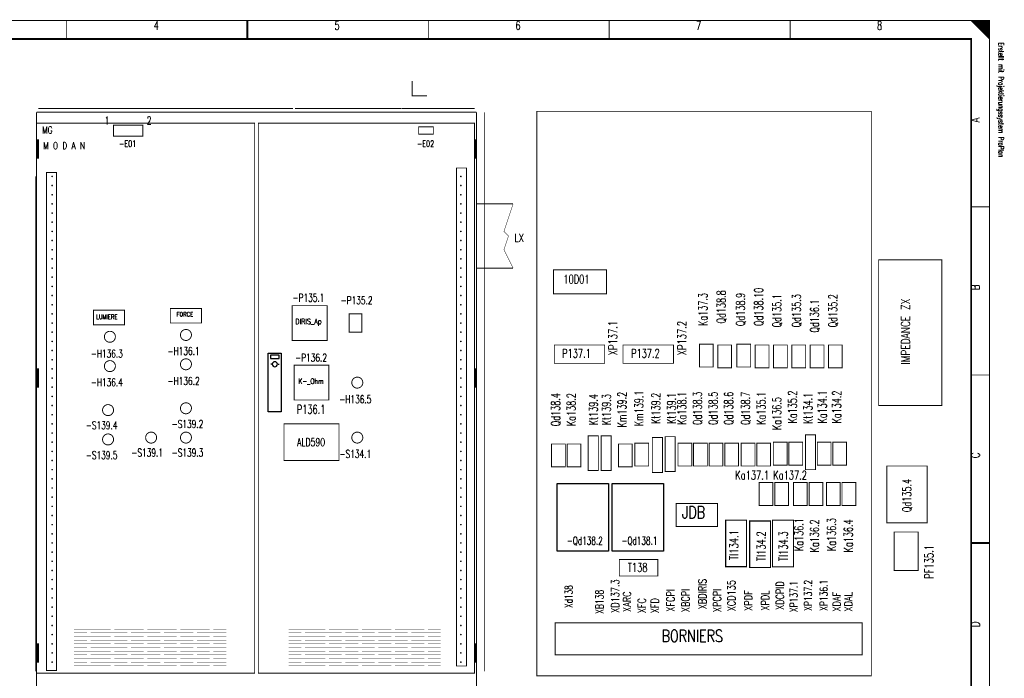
# Model space of a CAD drawing. Extents: x 0 to 409, y 0 to 285.
# Tile 3 of 3: x 140 to 409, y 106 to 285. Entities that reach past the tile are written whole.
import ezdxf
from ezdxf.enums import TextEntityAlignment as Align

# ---------------------------------------------------------------- set-up
doc = ezdxf.new("R2010")
doc.units = 0
doc.header["$MEASUREMENT"] = 0
doc.linetypes.add('GESTRICHELT', pattern=[3.75, 3, -0.75])
doc.layers.get('0').update_dxf_attribs({"color": 9, "linetype": 'CONTINUOUS'})
doc.layers.add('1', color=7, linetype='CONTINUOUS')
doc.layers.add('2', color=7, linetype='CONTINUOUS')
doc.styles.get("Standard").update_dxf_attribs({"font": 'TXT', "bigfont": 'TXT'})

msp = doc.modelspace()

# ---------------------------------------------------------------- linework, layer by layer
at = {"color": 0}
for p, q in [((287, 158.7), (301, 158.7)), ((287, 140.3), (287, 158.7)), ((301, 158.7), (301, 140.3)), ((302, 158.7), (316, 158.7)), ((302, 140.3), (302, 158.7)), ((316, 158.7), (316, 140.3)), ((301, 140.3), (287, 140.3)), ((316, 140.3), (302, 140.3))]:
    msp.add_line(p, q, dxfattribs=at)
at = {"color": 0, "flags": 128}
for points, const_width in [([(0, 142.5), (0, 285), (405, 285), (405, 0), (0, 0), (0, 142.5)], 0.25), ([(400, 285), (405, 280), (404.75, 280.25), (404.75, 285), (404.5, 285), (404.5, 280.5), (404.25, 280.75), (404.25, 285), (404, 285), (404, 281), (403.75, 281.25), (403.75, 285), (403.5, 285), (403.5, 281.5), (403.25, 281.75)], 0.25), ([(401.5, 283.5), (401.5, 285), (401.25, 285), (401.25, 283.75), (401, 284), (401, 285), (400.75, 285), (400.75, 284.25), (400.5, 284.5), (400.5, 285), (400.25, 285), (400.25, 284.75)], 0.25), ([(403.25, 281.75), (403.25, 285), (403, 285), (403, 282), (402.75, 282.25), (402.75, 285), (402.5, 285), (402.5, 282.5), (402.25, 282.75), (402.25, 285), (402, 285), (402, 283), (401.75, 283.25), (401.75, 285), (401.5, 285)], 0.25), ([(275, 217.5), (272.5, 222.5), (273.75, 226.25), (272.5, 227.5), (275, 235)], 0.1)]:
    msp.add_lwpolyline(points, dxfattribs=dict(at, const_width=const_width))
for points, const_width in [([(0, 285), (405, 285), (405, 0), (0, 0)], 0.25), ([(5, 280), (400, 280), (400, 5), (5, 5)], 0.5), ([(5, 280), (400, 280), (400, 5), (5, 5)], 0.25), ([(281.5, 260.25), (372.75, 260.25), (372.75, 106.25), (281.5, 106.25)], 0.25), ([(374.75, 219.75), (392, 219.75), (392, 180), (374.75, 180)], 0.25), ([(286, 217), (300.5, 217), (300.5, 210.5), (286, 210.5)], 0.25), ([(214.75, 207.25), (224.25, 207.25), (224.25, 197.75), (214.75, 197.75)], 0.25), ([(160.5, 206), (169, 206), (169, 202), (160.5, 202)], 0.25), ([(181.5, 206.5), (190, 206.5), (190, 202.5), (181.5, 202.5)], 0.25), ([(230.25, 200), (233.75, 200), (233.75, 205), (230.25, 205)], 0.25), ([(286.25, 196.5), (300, 196.5), (300, 191.5), (286.25, 191.5)], 0.25), ([(305, 196.5), (318.75, 196.5), (318.75, 191.5), (305, 191.5)], 0.25), ([(325.850745, 196.75), (329.600745, 196.75), (329.600745, 190.5), (325.850745, 190.5)], 0.25), ([(330.850745, 196.5), (334.600745, 196.5), (334.600745, 190.25), (330.850745, 190.25)], 0.25), ([(336.06928, 196.75), (339.81928, 196.75), (339.81928, 190.5), (336.06928, 190.5)], 0.25), ([(341.06928, 196.5), (344.81928, 196.5), (344.81928, 190.25), (341.06928, 190.25)], 0.25), ([(346.06928, 196.5), (349.81928, 196.5), (349.81928, 190.25), (346.06928, 190.25)], 0.25), ([(351.06928, 196.5), (354.81928, 196.5), (354.81928, 190.25), (351.06928, 190.25)], 0.25), ([(356.06928, 196.5), (359.81928, 196.5), (359.81928, 190.25), (356.06928, 190.25)], 0.25), ([(361.06928, 196.5), (364.81928, 196.5), (364.81928, 190.25), (361.06928, 190.25)], 0.25), ([(215.25, 191), (224.75, 191), (224.75, 181.5), (215.25, 181.5)], 0.25), ([(212.5, 175), (227.5, 175), (227.5, 165), (212.5, 165)], 0.25), ([(354.75, 172), (357.5, 172), (357.5, 162.5), (354.75, 162.5)], 0.25), ([(285.5, 169.5), (289.25, 169.5), (289.25, 163.25), (285.5, 163.25)], 0.25), ([(289.75, 169.5), (293.5, 169.5), (293.5, 163.25), (289.75, 163.25)], 0.25), ([(295.5, 171.75), (298.25, 171.75), (298.25, 162.25), (295.5, 162.25)], 0.25), ([(299, 171.75), (301.75, 171.75), (301.75, 162.25), (299, 162.25)], 0.25), ([(303.75, 169.5), (307.5, 169.5), (307.5, 163.25), (303.75, 163.25)], 0.25), ([(308.25, 169.75), (312, 169.75), (312, 163.5), (308.25, 163.5)], 0.25), ([(313, 171.25), (315.75, 171.25), (315.75, 161.75), (313, 161.75)], 0.25), ([(316.5, 171.5), (319.25, 171.5), (319.25, 162), (316.5, 162)], 0.25), ([(320, 169.75), (323.75, 169.75), (323.75, 163.5), (320, 163.5)], 0.25), ([(324.25, 169.75), (328, 169.75), (328, 163.5), (324.25, 163.5)], 0.25), ([(328.5, 169.75), (332.25, 169.75), (332.25, 163.5), (328.5, 163.5)], 0.25), ([(332.75, 169.75), (336.5, 169.75), (336.5, 163.5), (332.75, 163.5)], 0.25), ([(337.25, 169.75), (341, 169.75), (341, 163.5), (337.25, 163.5)], 0.25), ([(341.5, 169.75), (345.25, 169.75), (345.25, 163.5), (341.5, 163.5)], 0.25), ([(346, 170), (349.75, 170), (349.75, 163.75), (346, 163.75)], 0.25), ([(350.25, 170), (354, 170), (354, 163.75), (350.25, 163.75)], 0.25), ([(358, 170), (361.75, 170), (361.75, 163.75), (358, 163.75)], 0.25), ([(362.25, 170), (366, 170), (366, 163.75), (362.25, 163.75)], 0.25), ([(377, 163.5), (388, 163.5), (388, 148), (377, 148)], 0.25), ([(342.144724, 159), (345.894724, 159), (345.894724, 152.75), (342.144724, 152.75)], 0.25), ([(346.394724, 159), (350.144724, 159), (350.144724, 152.75), (346.394724, 152.75)], 0.25), ([(351.5, 159), (355.25, 159), (355.25, 152.75), (351.5, 152.75)], 0.25), ([(355.75, 159), (359.5, 159), (359.5, 152.75), (355.75, 152.75)], 0.25), ([(360.5, 159), (364.25, 159), (364.25, 152.75), (360.5, 152.75)], 0.25), ([(364.75, 159), (368.5, 159), (368.5, 152.75), (364.75, 152.75)], 0.25), ([(319.5, 153.25), (330.75, 153.25), (330.75, 147), (319.5, 147)], 0.3), ([(333, 148.75), (338.7, 148.75), (338.7, 136.05), (333, 136.05)], 0.3), ([(339.55, 148.5), (345.25, 148.5), (345.25, 135.8), (339.55, 135.8)], 0.3), ([(345.8, 148.7), (351.5, 148.7), (351.5, 136), (345.8, 136)], 0.3), ([(379, 145.5), (385.5, 145.5), (385.5, 135), (379, 135)], 0.25), ([(304, 138), (314.5, 138), (314.5, 133.5), (304, 133.5)], 0.25), ([(286.5, 120.75), (370.25, 120.75), (370.25, 112), (286.5, 112)], 0.25)]:
    msp.add_lwpolyline(points, close=True, dxfattribs=dict(at, const_width=const_width))
at = {"color": 0}
for points, const_width in [([(153.125, 285), (153.125, 280)], 0.25), ([(202.5, 280), (202.5, 285)], 0.5), ([(202.5, 285), (202.5, 280)], 0.25), ([(251.875, 285), (251.875, 280)], 0.25), ([(301.25, 285), (301.25, 280)], 0.25), ([(350.625, 285), (350.625, 280)], 0.25), ([(265, 235), (275, 235)], 0.25), ([(405, 234.167), (400, 234.167)], 0.25), ([(265, 217.5), (272.5, 217.5)], 0.25), ([(272.5, 217.5), (275, 217.5)], 0.25), ([(405, 188.334), (400, 188.334)], 0.25), ([(400, 142.5), (405, 142.5)], 0.5), ([(405, 142.5), (400, 142.5)], 0.25)]:
    msp.add_lwpolyline(points, dxfattribs=dict(at, const_width=const_width))
at = {"color": 0, "const_width": 0.25, "flags": 128}
for points in [[(166.5, 198.75, 1), (163.5, 198.75, 1)], [(187.25, 199.25, 1), (184.25, 199.25, 1)], [(166.5, 190.75, 1), (163.5, 190.75, 1)], [(187.25, 191.25, 1), (184.25, 191.25, 1)], [(234, 186.25, 1), (231, 186.25, 1)], [(166, 178.75, 1), (163, 178.75, 1)], [(187.25, 179.25, 1), (184.25, 179.25, 1)], [(166, 170.75, 1), (163, 170.75, 1)], [(177.75, 171.25, 1), (174.75, 171.25, 1)], [(187.25, 171.25, 1), (184.25, 171.25, 1)], [(234, 171.25, 1), (231, 171.25, 1)]]:
    msp.add_lwpolyline(points, format="xyb", close=True, dxfattribs=at)
at = {"layer": '1', "color": 0, "const_width": 0.25, "flags": 128}
for points in [[(247.5, 268.5), (247.5, 264.5), (251.5, 264.5)], [(145.1, 252.5), (145.1, 247.5), (145.2, 247.5), (145.2, 252.5), (145.3, 252.5), (145.3, 247.5), (145.4, 247.5), (145.4, 252.5)], [(264.6, 252.5), (264.6, 247.5), (264.7, 247.5), (264.7, 252.5), (264.8, 252.5), (264.8, 247.5), (264.9, 247.5), (264.9, 252.5)], [(145.1, 190), (145.1, 185), (145.2, 185), (145.2, 190), (145.3, 190), (145.3, 185), (145.4, 185), (145.4, 190)], [(264.6, 190), (264.6, 185), (264.7, 185), (264.7, 190), (264.8, 190), (264.8, 185), (264.9, 185), (264.9, 190)], [(145.1, 115), (145.1, 110), (145.2, 110), (145.2, 115), (145.3, 115), (145.3, 110), (145.4, 110), (145.4, 115)], [(264.6, 115), (264.6, 110), (264.7, 110), (264.7, 115), (264.8, 115), (264.8, 110), (264.9, 110), (264.9, 115)]]:
    msp.add_lwpolyline(points, dxfattribs=at)
at = {"layer": '1', "color": 0}
for points, const_width in [([(145.5, 261), (184.5, 261)], 0.25), ([(184.5, 261), (215, 261)], 0.25), ([(215.5, 261), (244.5, 261)], 0.25), ([(244.6, 261), (264.5, 261)], 0.25), ([(145, 260), (185, 260)], 0.25), ([(145, 90), (145, 260)], 0.25), ([(185, 260), (205, 260)], 0.25), ([(205, 260), (225, 260)], 0.25), ([(225, 260), (245, 260)], 0.25), ([(245, 260), (265, 260)], 0.25), ([(265, 260), (265, 90)], 0.25), ([(267.25, 260), (267.25, 107.5)], 0.25), ([(155.25, 119), (163.25, 119)], 0.1), ([(157.25, 119), (165.25, 119)], 0.1), ([(166.25, 119), (174.25, 119)], 0.1), ([(175.25, 119), (183.25, 119)], 0.1), ([(184.25, 119), (192.25, 119)], 0.1), ([(193.25, 119), (196.75, 119)], 0.1), ([(213.75, 119), (221.75, 119)], 0.1), ([(215.75, 119), (223.75, 119)], 0.1), ([(224.75, 119), (232.75, 119)], 0.1), ([(233.75, 119), (241.75, 119)], 0.1), ([(242.75, 119), (250.75, 119)], 0.1), ([(251.75, 119), (255.25, 119)], 0.1), ([(155.25, 118), (158.75, 118)], 0.1), ([(155.25, 117), (163.25, 117)], 0.1), ([(155.25, 116), (158.75, 116)], 0.1), ([(157.25, 117), (165.25, 117)], 0.1), ([(159.75, 118), (167.75, 118)], 0.1), ([(159.75, 116), (167.75, 116)], 0.1), ([(161.75, 118), (169.75, 118)], 0.1), ([(161.75, 116), (169.75, 116)], 0.1), ([(166.25, 117), (174.25, 117)], 0.1), ([(170.75, 118), (178.75, 118)], 0.1), ([(170.75, 116), (178.75, 116)], 0.1), ([(175.25, 117), (183.25, 117)], 0.1), ([(179.75, 118), (187.75, 118)], 0.1), ([(179.75, 116), (187.75, 116)], 0.1), ([(184.25, 117), (192.25, 117)], 0.1), ([(188.75, 118), (196.75, 118)], 0.1), ([(188.75, 116), (196.75, 116)], 0.1), ([(193.25, 117), (196.75, 117)], 0.1), ([(213.75, 118), (217.25, 118)], 0.1), ([(213.75, 117), (221.75, 117)], 0.1), ([(213.75, 116), (217.25, 116)], 0.1), ([(215.75, 117), (223.75, 117)], 0.1), ([(218.25, 118), (226.25, 118)], 0.1), ([(218.25, 116), (226.25, 116)], 0.1), ([(220.25, 118), (228.25, 118)], 0.1), ([(220.25, 116), (228.25, 116)], 0.1), ([(224.75, 117), (232.75, 117)], 0.1), ([(229.25, 118), (237.25, 118)], 0.1), ([(229.25, 116), (237.25, 116)], 0.1), ([(233.75, 117), (241.75, 117)], 0.1), ([(238.25, 118), (246.25, 118)], 0.1), ([(238.25, 116), (246.25, 116)], 0.1), ([(242.75, 117), (250.75, 117)], 0.1), ([(247.25, 118), (255.25, 118)], 0.1), ([(247.25, 116), (255.25, 116)], 0.1), ([(251.75, 117), (255.25, 117)], 0.1), ([(155.25, 115), (163.25, 115)], 0.1), ([(155.25, 114), (158.75, 114)], 0.1), ([(155.25, 113), (163.25, 113)], 0.1), ([(157.25, 115), (165.25, 115)], 0.1), ([(157.25, 113), (165.25, 113)], 0.1), ([(159.75, 114), (167.75, 114)], 0.1), ([(161.75, 114), (169.75, 114)], 0.1), ([(166.25, 115), (174.25, 115)], 0.1), ([(166.25, 113), (174.25, 113)], 0.1), ([(170.75, 114), (178.75, 114)], 0.1), ([(175.25, 115), (183.25, 115)], 0.1), ([(175.25, 113), (183.25, 113)], 0.1), ([(179.75, 114), (187.75, 114)], 0.1), ([(184.25, 115), (192.25, 115)], 0.1), ([(184.25, 113), (192.25, 113)], 0.1), ([(188.75, 114), (196.75, 114)], 0.1), ([(193.25, 115), (196.75, 115)], 0.1), ([(193.25, 113), (196.75, 113)], 0.1), ([(213.75, 115), (221.75, 115)], 0.1), ([(213.75, 114), (217.25, 114)], 0.1), ([(213.75, 113), (221.75, 113)], 0.1), ([(215.75, 115), (223.75, 115)], 0.1), ([(215.75, 113), (223.75, 113)], 0.1), ([(218.25, 114), (226.25, 114)], 0.1), ([(220.25, 114), (228.25, 114)], 0.1), ([(224.75, 115), (232.75, 115)], 0.1), ([(224.75, 113), (232.75, 113)], 0.1), ([(229.25, 114), (237.25, 114)], 0.1), ([(233.75, 115), (241.75, 115)], 0.1), ([(233.75, 113), (241.75, 113)], 0.1), ([(238.25, 114), (246.25, 114)], 0.1), ([(242.75, 115), (250.75, 115)], 0.1), ([(242.75, 113), (250.75, 113)], 0.1), ([(247.25, 114), (255.25, 114)], 0.1), ([(251.75, 115), (255.25, 115)], 0.1), ([(251.75, 113), (255.25, 113)], 0.1), ([(155.25, 112), (158.75, 112)], 0.1), ([(155.25, 111), (163.25, 111)], 0.1), ([(157.25, 111), (165.25, 111)], 0.1), ([(159.75, 112), (167.75, 112)], 0.1), ([(161.75, 112), (169.75, 112)], 0.1), ([(166.25, 111), (174.25, 111)], 0.1), ([(170.75, 112), (178.75, 112)], 0.1), ([(175.25, 111), (183.25, 111)], 0.1), ([(179.75, 112), (187.75, 112)], 0.1), ([(184.25, 111), (192.25, 111)], 0.1), ([(188.75, 112), (196.75, 112)], 0.1), ([(193.25, 111), (196.75, 111)], 0.1), ([(213.75, 112), (217.25, 112)], 0.1), ([(213.75, 111), (221.75, 111)], 0.1), ([(215.75, 111), (223.75, 111)], 0.1), ([(218.25, 112), (226.25, 112)], 0.1), ([(220.25, 112), (228.25, 112)], 0.1), ([(224.75, 111), (232.75, 111)], 0.1), ([(229.25, 112), (237.25, 112)], 0.1), ([(233.75, 111), (241.75, 111)], 0.1), ([(238.25, 112), (246.25, 112)], 0.1), ([(242.75, 111), (250.75, 111)], 0.1), ([(247.25, 112), (255.25, 112)], 0.1), ([(251.75, 111), (255.25, 111)], 0.1), ([(155.25, 110), (158.75, 110)], 0.1), ([(155.25, 109), (163.25, 109)], 0.1), ([(157.25, 109), (165.25, 109)], 0.1), ([(159.75, 110), (167.75, 110)], 0.1), ([(161.75, 110), (169.75, 110)], 0.1), ([(166.25, 109), (174.25, 109)], 0.1), ([(170.75, 110), (178.75, 110)], 0.1), ([(175.25, 109), (183.25, 109)], 0.1), ([(179.75, 110), (187.75, 110)], 0.1), ([(184.25, 109), (192.25, 109)], 0.1), ([(188.75, 110), (196.75, 110)], 0.1), ([(193.25, 109), (196.75, 109)], 0.1), ([(213.75, 110), (217.25, 110)], 0.1), ([(213.75, 109), (221.75, 109)], 0.1), ([(215.75, 109), (223.75, 109)], 0.1), ([(218.25, 110), (226.25, 110)], 0.1), ([(220.25, 110), (228.25, 110)], 0.1), ([(224.75, 109), (232.75, 109)], 0.1), ([(229.25, 110), (237.25, 110)], 0.1), ([(233.75, 109), (241.75, 109)], 0.1), ([(238.25, 110), (246.25, 110)], 0.1), ([(242.75, 109), (250.75, 109)], 0.1), ([(247.25, 110), (255.25, 110)], 0.1), ([(251.75, 109), (255.25, 109)], 0.1)]:
    msp.add_lwpolyline(points, dxfattribs=dict(at, const_width=const_width))
at = {"layer": '1', "color": 0, "const_width": 0.25, "flags": 128}
for points in [[(145, 257), (204.5, 257), (204.5, 107), (145, 107)], [(166, 256.5), (174, 256.5), (174, 253.5), (166, 253.5)], [(205.5, 257), (264.5, 257), (264.5, 107), (205.5, 107)], [(249.25, 256), (253.25, 256), (253.25, 254), (249.25, 254)], [(145, 252.5), (145.5, 252.5), (145.5, 247.5), (145, 247.5)], [(264.5, 252.5), (265, 252.5), (265, 247.5), (264.5, 247.5)], [(262.3, 108.95), (259.55, 108.95), (259.55, 244.8), (262.3, 244.8)], [(147.7, 243.55), (150.45, 243.55), (150.45, 107.7), (147.7, 107.7)], [(145, 190), (145.5, 190), (145.5, 185), (145, 185)], [(264.5, 190), (265, 190), (265, 185), (264.5, 185)], [(145, 115), (145.5, 115), (145.5, 110), (145, 110)], [(264.5, 115), (265, 115), (265, 110), (264.5, 110)]]:
    msp.add_lwpolyline(points, close=True, dxfattribs=at)
at = {"layer": '1', "color": 0, "linetype": 'GESTRICHELT', "const_width": 0.25}
msp.add_lwpolyline([(144.75, 242.5), (144.75, 107.5)], dxfattribs=at)
at = {"layer": '1', "color": 0, "const_width": 0.25, "flags": 128}
for points in [[(149.35, 242.5, 1), (149.15, 242.5, 1)], [(260.85, 242.5, 1), (260.65, 242.5, 1)], [(149.35, 240, 1), (149.15, 240, 1)], [(260.85, 240, 1), (260.65, 240, 1)], [(149.35, 237.5, 1), (149.15, 237.5, 1)], [(260.85, 237.5, 1), (260.65, 237.5, 1)], [(149.35, 235, 1), (149.15, 235, 1)], [(260.85, 235, 1), (260.65, 235, 1)], [(149.35, 232.5, 1), (149.15, 232.5, 1)], [(260.85, 232.5, 1), (260.65, 232.5, 1)], [(149.35, 230, 1), (149.15, 230, 1)], [(260.85, 230, 1), (260.65, 230, 1)], [(149.35, 227.5, 1), (149.15, 227.5, 1)], [(260.85, 227.5, 1), (260.65, 227.5, 1)], [(149.35, 225, 1), (149.15, 225, 1)], [(260.85, 225, 1), (260.65, 225, 1)], [(149.35, 222.5, 1), (149.15, 222.5, 1)], [(260.85, 222.5, 1), (260.65, 222.5, 1)], [(149.35, 220, 1), (149.15, 220, 1)], [(149.35, 217.5, 1), (149.15, 217.5, 1)], [(260.85, 220, 1), (260.65, 220, 1)], [(260.85, 217.5, 1), (260.65, 217.5, 1)], [(149.35, 215, 1), (149.15, 215, 1)], [(260.85, 215, 1), (260.65, 215, 1)], [(149.35, 212.5, 1), (149.15, 212.5, 1)], [(260.85, 212.5, 1), (260.65, 212.5, 1)], [(149.35, 210, 1), (149.15, 210, 1)], [(260.85, 210, 1), (260.65, 210, 1)], [(149.35, 207.5, 1), (149.15, 207.5, 1)], [(260.85, 207.5, 1), (260.65, 207.5, 1)], [(149.35, 205, 1), (149.15, 205, 1)], [(260.85, 205, 1), (260.65, 205, 1)], [(149.35, 202.5, 1), (149.15, 202.5, 1)], [(260.85, 202.5, 1), (260.65, 202.5, 1)], [(149.35, 200, 1), (149.15, 200, 1)], [(260.85, 200, 1), (260.65, 200, 1)], [(149.35, 197.5, 1), (149.15, 197.5, 1)], [(260.85, 197.5, 1), (260.65, 197.5, 1)], [(149.35, 195, 1), (149.15, 195, 1)], [(260.85, 195, 1), (260.65, 195, 1)], [(149.35, 192.5, 1), (149.15, 192.5, 1)], [(260.85, 192.5, 1), (260.65, 192.5, 1)], [(149.35, 190, 1), (149.15, 190, 1)], [(260.85, 190, 1), (260.65, 190, 1)], [(149.35, 187.5, 1), (149.15, 187.5, 1)], [(260.85, 187.5, 1), (260.65, 187.5, 1)], [(149.35, 185, 1), (149.15, 185, 1)], [(149.35, 182.5, 1), (149.15, 182.5, 1)], [(260.85, 185, 1), (260.65, 185, 1)], [(260.85, 182.5, 1), (260.65, 182.5, 1)], [(149.35, 180, 1), (149.15, 180, 1)], [(260.85, 180, 1), (260.65, 180, 1)], [(149.35, 177.5, 1), (149.15, 177.5, 1)], [(260.85, 177.5, 1), (260.65, 177.5, 1)], [(149.35, 175, 1), (149.15, 175, 1)], [(260.85, 175, 1), (260.65, 175, 1)], [(149.35, 172.5, 1), (149.15, 172.5, 1)], [(260.85, 172.5, 1), (260.65, 172.5, 1)], [(149.35, 170, 1), (149.15, 170, 1)], [(260.85, 170, 1), (260.65, 170, 1)], [(149.35, 167.5, 1), (149.15, 167.5, 1)], [(260.85, 167.5, 1), (260.65, 167.5, 1)], [(149.35, 165, 1), (149.15, 165, 1)], [(260.85, 165, 1), (260.65, 165, 1)], [(149.35, 162.5, 1), (149.15, 162.5, 1)], [(260.85, 162.5, 1), (260.65, 162.5, 1)], [(149.35, 160, 1), (149.15, 160, 1)], [(260.85, 160, 1), (260.65, 160, 1)], [(149.35, 157.5, 1), (149.15, 157.5, 1)], [(260.85, 157.5, 1), (260.65, 157.5, 1)], [(149.35, 155, 1), (149.15, 155, 1)], [(260.85, 155, 1), (260.65, 155, 1)], [(149.35, 152.5, 1), (149.15, 152.5, 1)], [(260.85, 152.5, 1), (260.65, 152.5, 1)], [(149.35, 150, 1), (149.15, 150, 1)], [(260.85, 150, 1), (260.65, 150, 1)], [(149.35, 147.5, 1), (149.15, 147.5, 1)], [(149.35, 145, 1), (149.15, 145, 1)], [(260.85, 147.5, 1), (260.65, 147.5, 1)], [(260.85, 145, 1), (260.65, 145, 1)], [(149.35, 142.5, 1), (149.15, 142.5, 1)], [(260.85, 142.5, 1), (260.65, 142.5, 1)], [(149.35, 140, 1), (149.15, 140, 1)], [(260.85, 140, 1), (260.65, 140, 1)], [(149.35, 137.5, 1), (149.15, 137.5, 1)], [(260.85, 137.5, 1), (260.65, 137.5, 1)], [(149.35, 135, 1), (149.15, 135, 1)], [(260.85, 135, 1), (260.65, 135, 1)], [(149.35, 132.5, 1), (149.15, 132.5, 1)], [(260.85, 132.5, 1), (260.65, 132.5, 1)], [(149.35, 130, 1), (149.15, 130, 1)], [(260.85, 130, 1), (260.65, 130, 1)], [(149.35, 127.5, 1), (149.15, 127.5, 1)], [(260.85, 127.5, 1), (260.65, 127.5, 1)], [(149.35, 125, 1), (149.15, 125, 1)], [(260.85, 125, 1), (260.65, 125, 1)], [(149.35, 122.5, 1), (149.15, 122.5, 1)], [(260.85, 122.5, 1), (260.65, 122.5, 1)], [(149.35, 120, 1), (149.15, 120, 1)], [(260.85, 120, 1), (260.65, 120, 1)], [(149.35, 117.5, 1), (149.15, 117.5, 1)], [(260.85, 117.5, 1), (260.65, 117.5, 1)], [(149.35, 115, 1), (149.15, 115, 1)], [(260.85, 115, 1), (260.65, 115, 1)], [(149.35, 112.5, 1), (149.15, 112.5, 1)], [(149.35, 110, 1), (149.15, 110, 1)], [(260.85, 112.5, 1), (260.65, 112.5, 1)], [(260.85, 110, 1), (260.65, 110, 1)]]:
    msp.add_lwpolyline(points, format="xyb", close=True, dxfattribs=at)
at = {"layer": '2', "color": 0}
for p, q in [((208.2, 186.25), (208.2, 194.25)), ((208.2, 194.25), (211.7, 194.25)), ((210, 193.75), (208.8, 193.75)), ((208.8, 193.75), (208.8, 192.85)), ((211.2, 193.75), (210, 193.75)), ((211.2, 192.85), (211.2, 193.75)), ((211.7, 194.25), (211.7, 178.25)), ((208.8, 192.85), (211.2, 192.85)), ((209.4, 191.25), (208.9, 191.25)), ((210.8, 191.25), (211.2, 191.25)), ((208.2, 178.25), (208.2, 186.25)), ((211.7, 178.25), (208.2, 178.25))]:
    msp.add_line(p, q, dxfattribs=at)
for start, end in [(0, 180), (180, 0)]:
    msp.add_arc((210, 191.25), 0.7, start, end, dxfattribs=at)

# ---------------------------------------------------------------- texts
at = {"color": 0}
for s, height, width, p in [('4', 2.38125, 0.672, (177.655666, 284.858032)), ('5', 2.38125, 0.672, (226.989415, 284.858032)), ('6', 2.38125, 0.672, (276.323163, 284.858032)), ('7', 2.38125, 0.672, (325.656912, 284.858032)), ('8', 2.38125, 0.672, (374.99066, 284.858032)), ('LX', 2.143125, 0.76, (276.678082, 226.793275)), ('10D01', 2.38125, 0.6896, (292.294521, 215.648817)), ('-P135.1', 2.143125, 0.691429, (219.181196, 210.466999)), ('-P135.2', 2.143125, 0.691429, (232.3132, 209.757161)), ('LUMIERE', 1.190625, 0.76, (164.168742, 204.788294)), ('FORCE', 1.190625, 0.76, (185.463885, 205.498132)), ('DIRIS_Ap', 1.42875, 0.732, (219.181196, 203.652553)), ('-H136.3', 2.143125, 0.691429, (164.168742, 195.205479)), ('-H136.1', 2.143125, 0.691429, (185.108966, 195.915318)), ('-P136.2', 2.143125, 0.691429, (219.891034, 194.140722)), ('P137.1', 2.38125, 0.690667, (292.294521, 195.418431)), ('P137.2', 2.38125, 0.690667, (311.10523, 195.418431)), ('-H136.4', 2.143125, 0.691429, (164.168742, 187.39726)), ('-H136.2', 2.143125, 0.691429, (185.108966, 187.752179)), ('K-_Ohm', 1.42875, 0.685333, (219.891034, 187.326276)), ('-H136.5', 2.143125, 0.691429, (231.958281, 182.783313)), ('P136.1', 2.38125, 0.690667, (219.891034, 180.156912)), ('-S139.4', 2.143125, 0.691429, (162.749066, 175.684932)), ('-S139.2', 2.143125, 0.691429, (186.173724, 176.039851)), ('ALD590', 2.143125, 0.716, (219.891034, 171.070984)), ('-S139.5', 2.143125, 0.691429, (162.749066, 167.521793)), ('-S139.1', 2.143125, 0.691429, (175.171233, 168.231631)), ('-S139.3', 2.143125, 0.691429, (186.173724, 168.231631)), ('-S134.1', 2.143125, 0.691429, (231.958281, 167.876712)), ('Ka137.1', 2.38125, 0.694, (340.226318, 162.195612)), ('Ka137.2', 2.38125, 0.694, (350.576837, 162.195612)), ('JDB', 3.33375, 0.76, (324.237235, 152.544209)), ('T138', 2.38125, 0.694, (308.975716, 137.025154)), ('BORNIERS', 3.33375, 0.76, (323.882316, 118.826899))]:
    msp.add_text(s, height=height, dxfattribs=dict(at, width=width)).set_placement(p, align=Align.TOP_CENTER)
at = {"color": 0, "width": 0.622634}
msp.add_text('Erstellt mit Projektierungssystem ProPlan', height=1.42875, rotation=270, dxfattribs=at).set_placement((407.023879, 279.056912), align=Align.BOTTOM_LEFT)
at = {"color": 0, "width": 0.76}
for s, p in [('A', (399.909527, 257.174346)), ('B', (399.909527, 211.389788)), ('C', (399.921949, 165.60523)), ('D', (399.921949, 119.465753))]:
    msp.add_text(s, height=2.38125, rotation=90, dxfattribs=at).set_placement(p, align=Align.TOP_LEFT)
at = {"color": 0}
for s, height, width, p in [('Ka137.3', 2.38125, 0.677714, (326.822414, 206.193773)), ('Qd138.8', 2.38125, 0.677, (331.79128, 206.903611)), ('Qd138.9', 2.38125, 0.677714, (337.040949, 206.193773)), ('Qd138.10', 2.38125, 0.677, (342.009815, 206.903611)), ('Qd135.1', 2.38125, 0.677714, (346.978682, 205.838854)), ('Qd135.3', 2.38125, 0.677714, (352.302468, 205.838854)), ('Qd135.2', 2.38125, 0.677714, (362.240202, 205.838854)), ('Qd136.1', 2.38125, 0.677714, (357.271335, 204.419178)), ('IMPEDANCE ZX', 2.38125, 0.754667, (382.089041, 200.160149)), ('XP137.1', 2.38125, 0.700571, (302.232254, 198.385554)), ('XP137.2', 2.38125, 0.700571, (321.042964, 198.385554)), ('Qd138.4', 2.38125, 0.677714, (286.615816, 178.865006)), ('Ka138.2', 2.38125, 0.677714, (290.874844, 178.865006)), ('Kt139.4', 2.38125, 0.677714, (296.908468, 178.865006)), ('Km139.2', 2.38125, 0.677714, (304.716687, 178.865006)), ('Km139.1', 2.38125, 0.677714, (309.330635, 179.219925)), ('Kt139.2', 2.38125, 0.677714, (313.944583, 179.219925)), ('Kt139.1', 2.38125, 0.677714, (318.203611, 179.219925)), ('Ka138.1', 2.38125, 0.677714, (321.042964, 179.219925)), ('Qd138.3', 2.38125, 0.677714, (325.301993, 179.219925)), ('Qd138.5', 2.38125, 0.677714, (329.561021, 179.219925)), ('Qd138.6', 2.38125, 0.677714, (333.82005, 179.219925)), ('Qd138.7', 2.38125, 0.677714, (338.433998, 179.219925)), ('Ka135.1', 2.38125, 0.677714, (342.693026, 179.219925)), ('Ka135.2', 2.38125, 0.677714, (351.211083, 179.574844)), ('Kt134.1', 2.38125, 0.677714, (355.470112, 179.219925)), ('Ka134.1', 2.38125, 0.677714, (359.374222, 179.574844)), ('Ka134.2', 2.38125, 0.677714, (363.278331, 179.574844)), ('Kt139.3', 2.38125, 0.677714, (300.457659, 178.865006)), ('Ka136.5', 2.38125, 0.677714, (346.952055, 177.800249)), ('Qd135.4', 2.38125, 0.677714, (382.44396, 155.440349)), ('Ka136.1', 2.38125, 0.677714, (352.985679, 144.792777)), ('Ka136.2', 2.38125, 0.677714, (357.244707, 144.437858)), ('Ka136.3', 2.38125, 0.677714, (361.858655, 144.792777)), ('Ka136.4', 2.38125, 0.677714, (366.472603, 144.437858)), ('TI134.1', 2.38125, 0.700571, (335.239726, 141.953425)), ('TI134.2', 2.38125, 0.700571, (342.693026, 141.598506)), ('TI134.3', 2.38125, 0.700571, (348.72665, 141.598506)), ('PF135.1', 2.38125, 0.700571, (388.477584, 137.339477)), ('XD137.3', 2.143125, 0.76, (302.850685, 128.013081)), ('XBDIRIS', 2.143125, 0.76, (326.663357, 128.587173)), ('XCD135', 2.143125, 0.76, (334.571786, 128.11873)), ('XDCPID', 2.143125, 0.76, (347.79457, 128.146948)), ('XP137.2', 2.143125, 0.700571, (355.470112, 128.232254)), ('XP136.1', 2.143125, 0.700571, (359.729141, 128.232254)), ('Xd138', 2.143125, 0.677714, (290.165006, 127.877335)), ('XB138', 2.143125, 0.7072, (298.565802, 126.457659)), ('XARC', 2.143125, 0.76, (306.078052, 126.457659)), ('XFCPI', 2.143125, 0.76, (317.962584, 126.829197)), ('XBCPI', 2.143125, 0.76, (322.04941, 126.812578)), ('XPCPI', 2.143125, 0.76, (330.658246, 126.812578)), ('XPDF', 2.143125, 0.76, (339.185734, 126.784793)), ('XPDL', 2.143125, 0.76, (343.799681, 126.795149)), ('XP137.1', 2.143125, 0.700571, (351.566002, 127.877335)), ('XDAF', 2.143125, 0.76, (363.278331, 126.457659)), ('XDAL', 2.143125, 0.76, (366.472603, 126.457659)), ('XFC', 2.143125, 0.76, (310.132072, 125.392902)), ('XFD', 2.143125, 0.76, (313.681263, 125.392902))]:
    msp.add_text(s, height=height, rotation=90, dxfattribs=dict(at, width=width)).set_placement(p, align=Align.MIDDLE_CENTER)
at = {"color": 0, "width": 0.68}
for s, p in [('-Qd138.2', (299.472758, 141.399751)), ('-Qd138.1', (314.379359, 141.399751))]:
    msp.add_text(s, height=2.143125, dxfattribs=at).set_placement(p, align=Align.BOTTOM_RIGHT)
at = {"layer": '1', "color": 0, "width": 0.672}
msp.add_text('1', height=2.143125, dxfattribs=at).set_placement((164.843088, 256.038605), align=Align.BOTTOM_RIGHT)
msp.add_text('2', height=2.143125, dxfattribs=at).set_placement((175.086052, 256.038605), align=Align.BOTTOM_LEFT)
at = {"layer": '1', "color": 0}
for s, width, p in [('MG', 0.76, (146.547011, 256.109589)), ('M O D A N', 0.731556, (146.832721, 251.85056))]:
    msp.add_text(s, height=1.905, dxfattribs=dict(at, width=width)).set_placement(p, align=Align.TOP_LEFT)
at = {"layer": '1', "color": 0, "width": 0.7}
for s, p in [('-E01', (169.847447, 252.276463)), ('-E02', (251.12391, 252.276463))]:
    msp.add_text(s, height=1.666875, dxfattribs=at).set_placement(p, align=Align.TOP_CENTER)

doc.saveas('drawing.dxf')
